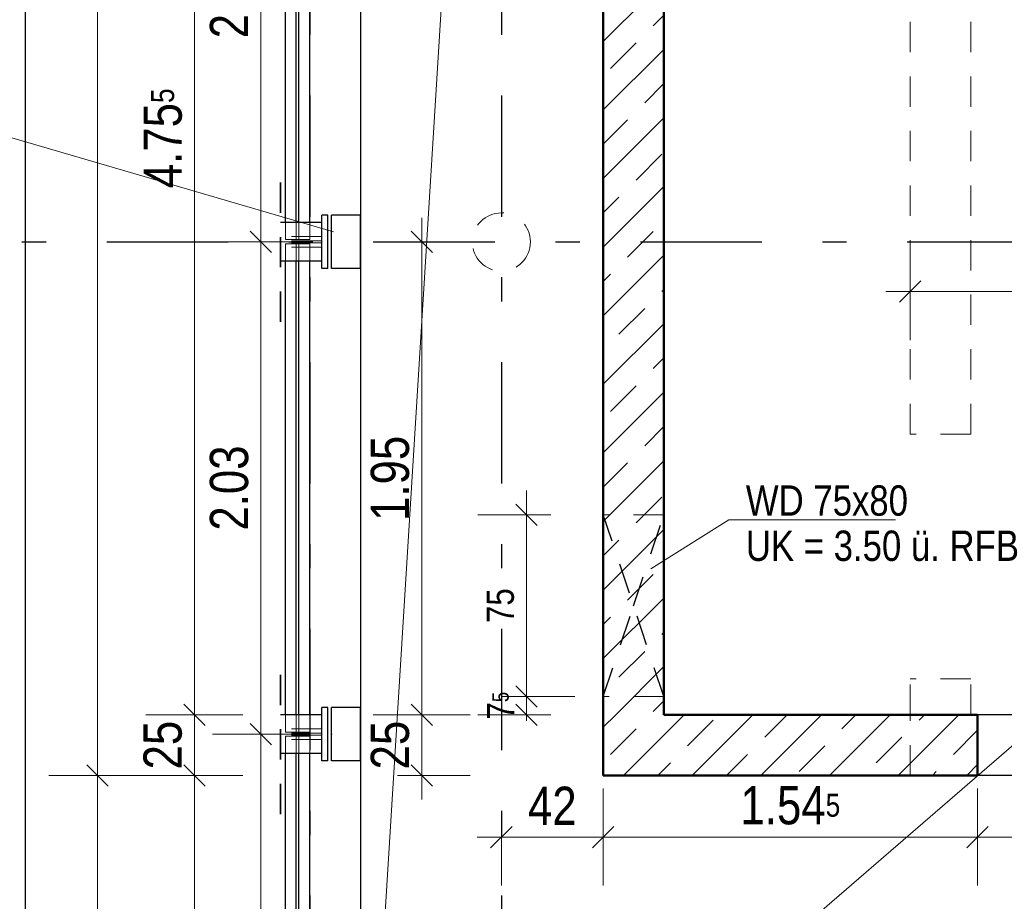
# Model space of a CAD drawing. Header units: millimetres. Extents: x 0 to 102, y -15 to 47.
# Tile 18 of 103: x 5.98 to 10.04, y 21.39 to 25.02. Entities that reach past the tile are written whole.
import ezdxf

# ---------------------------------------------------------------- set-up
doc = ezdxf.new("R2010")
doc.units = ezdxf.units.MM
doc.linetypes.add('DASHDOTX2', pattern=[2, 1, -0.5, 0, -0.5])
doc.linetypes.add('HIDDEN', pattern=[0.375, 0.25, -0.125])
doc.layers.add('Achsen', color=7, linetype='Continuous', lineweight=20)
doc.layers.add('Schraffuren', color=7, linetype='Continuous', lineweight=20)
doc.styles.add('Arial Narrow', font='ARIALN.TTF')
doc.dimstyles.new('Arch_Strakon_dimstyle', dxfattribs={"dimtxt": 15.75, "dimasz": 1, "dimexe": 1.25, "dimexo": 0.0625, "dimgap": 1, "dimtad": 0, "dimzin": 12, "dimdsep": 46, "dimtxsty": 'Arial Narrow', "dimblk": 'Arrowhead_Tick', "dimsah": 1, "dimcen": 0, "dimse1": 1, "dimse2": 1, "dimclrd": 6, "dimclrt": 2, "dimazin": 0, "dimtfac": 1, "dimtdec": 4, "dimtmove": 0, "dimatfit": 3, "dimldrblk": 'NONE', "dimfxl": 1, "dimtvp": 1, "dimtolj": 1, "dimtzin": 0, "dimlwd": 13, "dimarcsym": 2})
pattern_1 = [(45, (0, 0), (-0.1414214, 0.1414214), [0.15, -0.1]), (45, (-0.07071, 0.07071), (-0.1414214, 0.1414214), [])]

# ---------------------------------------------------------------- blocks, each defined once
blk = doc.blocks.new('Arrowhead_Tick')
at = {"color": 0, "linetype": 'Continuous', "lineweight": -2}
for p, q in [((0, 20), (0, -10)), ((-1, 0), (0, 0)), ((10, 0), (0, 0))]:
    blk.add_line(p, q, dxfattribs=at)
at = {"color": 2, "linetype": 'Continuous', "lineweight": 35}
blk.add_line((4.42, 4.42), (-4.42, -4.42), dxfattribs=at)
blk = doc.blocks.new('*D54')
at = {"layer": 'Achsen', "color": 6, "linetype": 'Continuous', "lineweight": 13}
blk.add_line((8.3953, 21.65), (9.9181, 21.65), dxfattribs=at)
at = {"layer": 'Defpoints', "color": 0}
for p in [(8.3853, 21.9045), (9.9281, 21.9045), (9.9281, 21.65)]:
    blk.add_point(p, dxfattribs=at)
at = {"layer": 'Achsen', "color": 6, "lineweight": 13, "xscale": 0.01, "yscale": 0.01, "zscale": 0.01}
blk.add_blockref('Arrowhead_Tick', (9.9281, 21.65), dxfattribs=at)
at = {"layer": 'Achsen', "color": 6, "lineweight": 13, "xscale": 0.01, "yscale": 0.01, "zscale": 0.01, "rotation": 180}
blk.add_blockref('Arrowhead_Tick', (8.3853, 21.65), dxfattribs=at)
at = {"layer": 'Achsen', "color": 2, "lineweight": 35, "insert": (9.1567, 21.7804), "char_height": 0.1575, "attachment_point": 5, "style": 'Arial Narrow'}
blk.add_mtext('\\A1;1.54{\\A1;\\H.6x;\\S5;}', dxfattribs=at)
blk = doc.blocks.new('_None')
blk = doc.blocks.new('*D99')
at = {"layer": 'Achsen', "color": 6, "linetype": 'Continuous', "lineweight": 13}
blk.add_line((9.9381, 21.65), (11.2681, 21.65), dxfattribs=at)
at = {"layer": 'Defpoints', "color": 0}
for p in [(9.9281, 21.9045), (11.2781, 21.9045), (11.2781, 21.65)]:
    blk.add_point(p, dxfattribs=at)
at = {"layer": 'Achsen', "color": 6, "lineweight": 13, "xscale": 0.01, "yscale": 0.01, "zscale": 0.01}
blk.add_blockref('Arrowhead_Tick', (11.2781, 21.65), dxfattribs=at)
at = {"layer": 'Achsen', "color": 6, "lineweight": 13, "xscale": 0.01, "yscale": 0.01, "zscale": 0.01, "rotation": 180}
blk.add_blockref('Arrowhead_Tick', (9.9281, 21.65), dxfattribs=at)
at = {"layer": 'Achsen', "color": 2, "lineweight": 35, "insert": (10.6031, 21.7804), "char_height": 0.1575, "attachment_point": 5, "style": 'Arial Narrow'}
blk.add_mtext('\\A1;1.35', dxfattribs=at)
blk = doc.blocks.new('*D105')
at = {"layer": 'Achsen', "color": 6, "linetype": 'Continuous', "lineweight": 13}
blk.add_line((6.7, 21.9145), (6.7, 22.1445), dxfattribs=at)
at = {"layer": 'Defpoints', "color": 0}
for p in [(6.7, 22.1545), (8.6353, 22.1545), (8.3853, 21.9045)]:
    blk.add_point(p, dxfattribs=at)
at = {"layer": 'Achsen', "color": 6, "lineweight": 13, "xscale": 0.01, "yscale": 0.01, "zscale": 0.01}
for p, rotation in [((6.7, 22.1545), 90.0000000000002), ((6.7, 21.9045), 270.0000000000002)]:
    blk.add_blockref('Arrowhead_Tick', p, dxfattribs=dict(at, rotation=rotation))
at = {"layer": 'Achsen', "color": 2, "lineweight": 35, "insert": (6.5696, 22.0295), "char_height": 0.1575, "attachment_point": 5, "rotation": 90, "style": 'Arial Narrow'}
blk.add_mtext('\\A1;25', dxfattribs=at)
blk = doc.blocks.new('*D106')
at = {"layer": 'Achsen', "color": 6, "linetype": 'Continuous', "lineweight": 13}
blk.add_line((6.7, 22.1645), (6.7, 26.8993), dxfattribs=at)
at = {"layer": 'Defpoints', "color": 0}
for p in [(6.7, 26.9093), (8.6353, 26.9093), (8.6353, 22.1545)]:
    blk.add_point(p, dxfattribs=at)
at = {"layer": 'Achsen', "color": 6, "lineweight": 13, "xscale": 0.01, "yscale": 0.01, "zscale": 0.01}
for p, rotation in [((6.7, 26.9093), 89.99999999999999), ((6.7, 22.1545), 270)]:
    blk.add_blockref('Arrowhead_Tick', p, dxfattribs=dict(at, rotation=rotation))
at = {"layer": 'Achsen', "color": 2, "lineweight": 35, "insert": (6.5699, 24.5319), "char_height": 0.1575, "attachment_point": 5, "rotation": 90, "style": 'Arial Narrow'}
blk.add_mtext('\\A1;4.75{\\A1;\\H.6x;\\S5;}', dxfattribs=at)
blk = doc.blocks.new('*D110')
at = {"layer": 'Achsen', "color": 6, "linetype": 'Continuous', "lineweight": 13}
blk.add_line((6.3, 21.9145), (6.3, 35.8545), dxfattribs=at)
at = {"layer": 'Defpoints', "color": 0}
for p in [(6.3, 35.8645), (8.3853, 35.8645), (8.3853, 21.9045)]:
    blk.add_point(p, dxfattribs=at)
at = {"layer": 'Achsen', "color": 6, "lineweight": 13, "xscale": 0.01, "yscale": 0.01, "zscale": 0.01}
for p, rotation in [((6.3, 35.8645), 90), ((6.3, 21.9045), 270)]:
    blk.add_blockref('Arrowhead_Tick', p, dxfattribs=dict(at, rotation=rotation))
at = {"layer": 'Achsen', "color": 2, "lineweight": 35, "insert": (6.1696, 28.8845), "char_height": 0.1575, "attachment_point": 5, "rotation": 90, "style": 'Arial Narrow'}
blk.add_mtext('\\A1;13.96', dxfattribs=at)
blk = doc.blocks.new('*D119')
at = {"layer": 'Achsen', "color": 6, "linetype": 'Continuous', "lineweight": 13}
blk.add_line((6.3, 19.7145), (6.3, 21.8945), dxfattribs=at)
at = {"layer": 'Defpoints', "color": 0}
for p in [(6.3, 21.9045), (8.3853, 21.9045), (7.3853, 19.7045)]:
    blk.add_point(p, dxfattribs=at)
at = {"layer": 'Achsen', "color": 6, "lineweight": 13, "xscale": 0.01, "yscale": 0.01, "zscale": 0.01}
for p, rotation in [((6.3, 21.9045), 90), ((6.3, 19.7045), 270)]:
    blk.add_blockref('Arrowhead_Tick', p, dxfattribs=dict(at, rotation=rotation))
at = {"layer": 'Achsen', "color": 2, "lineweight": 35, "insert": (6.1696, 20.8045), "char_height": 0.1575, "attachment_point": 5, "rotation": 90, "style": 'Arial Narrow'}
blk.add_mtext('\\A1;2.20', dxfattribs=at)
blk = doc.blocks.new('*D120')
at = {"layer": 'Achsen', "color": 6, "linetype": 'Continuous', "lineweight": 13}
blk.add_line((5.9, 19.7145), (5.9, 35.8545), dxfattribs=at)
at = {"layer": 'Defpoints', "color": 0}
for p in [(5.9, 35.8645), (8.3853, 35.8645), (7.3853, 19.7045)]:
    blk.add_point(p, dxfattribs=at)
at = {"layer": 'Achsen', "color": 6, "lineweight": 13, "xscale": 0.01, "yscale": 0.01, "zscale": 0.01}
for p, rotation in [((5.9, 35.8645), 90), ((5.9, 19.7045), 270)]:
    blk.add_blockref('Arrowhead_Tick', p, dxfattribs=dict(at, rotation=rotation))
at = {"layer": 'Achsen', "color": 2, "lineweight": 35, "insert": (5.7696, 27.7845), "char_height": 0.1575, "attachment_point": 5, "rotation": 90, "style": 'Arial Narrow'}
blk.add_mtext('\\A1;16.16', dxfattribs=at)
blk = doc.blocks.new('*D127')
at = {"layer": 'Achsen', "color": 6, "linetype": 'Continuous', "lineweight": 13}
blk.add_line((8.3953, 21.25), (26.0707, 21.25), dxfattribs=at)
at = {"layer": 'Defpoints', "color": 0}
for p in [(8.3853, 21.9045), (26.0807, 21.9045), (26.0807, 21.25)]:
    blk.add_point(p, dxfattribs=at)
at = {"layer": 'Achsen', "color": 6, "lineweight": 13, "xscale": 0.01, "yscale": 0.01, "zscale": 0.01}
blk.add_blockref('Arrowhead_Tick', (26.0807, 21.25), dxfattribs=at)
at = {"layer": 'Achsen', "color": 6, "lineweight": 13, "xscale": 0.01, "yscale": 0.01, "zscale": 0.01, "rotation": 180}
blk.add_blockref('Arrowhead_Tick', (8.3853, 21.25), dxfattribs=at)
at = {"layer": 'Achsen', "color": 2, "lineweight": 35, "insert": (17.233, 21.3804), "char_height": 0.1575, "attachment_point": 5, "style": 'Arial Narrow'}
blk.add_mtext('\\A1;17.69{\\A1;\\H.6x;\\S5;}', dxfattribs=at)
blk = doc.blocks.new('*D139')
at = {"layer": 'Achsen', "color": 6, "linetype": 'Continuous', "lineweight": 13}
blk.add_line((8.3953, 20.85), (8.6253, 20.85), dxfattribs=at)
at = {"layer": 'Defpoints', "color": 0}
for p in [(8.6353, 22.1545), (8.3853, 21.9045), (8.6353, 20.85)]:
    blk.add_point(p, dxfattribs=at)
at = {"layer": 'Achsen', "color": 6, "lineweight": 13, "xscale": 0.01, "yscale": 0.01, "zscale": 0.01}
blk.add_blockref('Arrowhead_Tick', (8.6353, 20.85), dxfattribs=at)
at = {"layer": 'Achsen', "color": 6, "lineweight": 13, "xscale": 0.01, "yscale": 0.01, "zscale": 0.01, "rotation": 180}
blk.add_blockref('Arrowhead_Tick', (8.3853, 20.85), dxfattribs=at)
at = {"layer": 'Achsen', "color": 2, "lineweight": 35, "insert": (8.5103, 20.9804), "char_height": 0.1575, "attachment_point": 5, "style": 'Arial Narrow'}
blk.add_mtext('\\A1;25', dxfattribs=at)
blk = doc.blocks.new('*D140')
at = {"layer": 'Achsen', "color": 6, "linetype": 'Continuous', "lineweight": 13}
blk.add_line((8.6453, 20.85), (12.7957, 20.85), dxfattribs=at)
at = {"layer": 'Defpoints', "color": 0}
for p in [(12.8057, 22.3017), (8.6353, 22.1545), (12.8057, 20.85)]:
    blk.add_point(p, dxfattribs=at)
at = {"layer": 'Achsen', "color": 6, "lineweight": 13, "xscale": 0.01, "yscale": 0.01, "zscale": 0.01}
blk.add_blockref('Arrowhead_Tick', (12.8057, 20.85), dxfattribs=at)
at = {"layer": 'Achsen', "color": 6, "lineweight": 13, "xscale": 0.01, "yscale": 0.01, "zscale": 0.01, "rotation": 180}
blk.add_blockref('Arrowhead_Tick', (8.6353, 20.85), dxfattribs=at)
at = {"layer": 'Achsen', "color": 2, "lineweight": 35, "insert": (10.7205, 20.9791), "char_height": 0.1575, "attachment_point": 5, "style": 'Arial Narrow'}
blk.add_mtext('\\A1;4.17', dxfattribs=at)
blk = doc.blocks.new('*D241')
at = {"layer": 'Achsen', "color": 6, "linetype": 'Continuous', "lineweight": 13}
blk.add_line((10.5568, 22.1645), (10.5568, 25.4293), dxfattribs=at)
at = {"layer": 'Defpoints', "color": 0}
for p in [(10.5568, 25.4393), (11.4357, 25.4393), (8.6353, 22.1545)]:
    blk.add_point(p, dxfattribs=at)
at = {"layer": 'Achsen', "color": 6, "lineweight": 13, "xscale": 0.01, "yscale": 0.01, "zscale": 0.01}
for p, rotation in [((10.5568, 25.4393), 89.99999999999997), ((10.5568, 22.1545), 269.9999999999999)]:
    blk.add_blockref('Arrowhead_Tick', p, dxfattribs=dict(at, rotation=rotation))
at = {"layer": 'Achsen', "color": 2, "lineweight": 35, "insert": (10.4264, 23.7969), "char_height": 0.1575, "attachment_point": 5, "rotation": 90, "style": 'Arial Narrow'}
blk.add_mtext('\\A1;3.28{\\A1;\\H.6x;\\S5;}', dxfattribs=at)
blk = doc.blocks.new('*D351')
at = {"layer": 'Achsen', "color": 6, "linetype": 'Continuous', "lineweight": 13}
blk.add_line((7.9753, 20.85), (8.3753, 20.85), dxfattribs=at)
at = {"layer": 'Defpoints', "color": 0}
for p in [(8.3853, 21.9045), (8.3853, 20.85), (7.9653, 20.0444)]:
    blk.add_point(p, dxfattribs=at)
at = {"layer": 'Achsen', "color": 6, "lineweight": 13, "xscale": 0.01, "yscale": 0.01, "zscale": 0.01}
blk.add_blockref('Arrowhead_Tick', (8.3853, 20.85), dxfattribs=at)
at = {"layer": 'Achsen', "color": 6, "lineweight": 13, "xscale": 0.01, "yscale": 0.01, "zscale": 0.01, "rotation": 180}
blk.add_blockref('Arrowhead_Tick', (7.9653, 20.85), dxfattribs=at)
at = {"layer": 'Achsen', "color": 2, "lineweight": 35, "insert": (8.1753, 20.9791), "char_height": 0.1575, "attachment_point": 5, "style": 'Arial Narrow'}
blk.add_mtext('\\A1;42', dxfattribs=at)
blk = doc.blocks.new('*D399')
at = {"layer": 'Achsen', "color": 6, "linetype": 'Continuous', "lineweight": 13}
blk.add_line((4.05, 19.7145), (4.05, 36.8545), dxfattribs=at)
at = {"layer": 'Defpoints', "color": 0}
for p in [(4.05, 36.8645), (7.3853, 36.8645), (7.3853, 19.7045)]:
    blk.add_point(p, dxfattribs=at)
at = {"layer": 'Achsen', "color": 6, "lineweight": 13, "xscale": 0.01, "yscale": 0.01, "zscale": 0.01}
for p, rotation in [((4.05, 36.8645), 90), ((4.05, 19.7045), 270)]:
    blk.add_blockref('Arrowhead_Tick', p, dxfattribs=dict(at, rotation=rotation))
blk = doc.blocks.new('*D511')
at = {"color": 6, "linetype": 'Continuous', "lineweight": 13}
blk.add_line((6.9739, 20.0545), (6.9739, 22.0645), dxfattribs=at)
at = {"layer": 'Defpoints', "color": 0}
for p in [(6.9739, 22.0745), (7.2651, 22.0745), (5.2387, 20.0445)]:
    blk.add_point(p, dxfattribs=at)
at = {"color": 6, "lineweight": 13, "xscale": 0.01, "yscale": 0.01, "zscale": 0.01}
for p, rotation in [((6.9739, 22.0745), 90), ((6.9739, 20.0445), 270)]:
    blk.add_blockref('Arrowhead_Tick', p, dxfattribs=dict(at, rotation=rotation))
at = {"color": 2, "lineweight": 35, "insert": (6.8435, 21.0595), "char_height": 0.1575, "attachment_point": 5, "rotation": 90, "style": 'Arial Narrow'}
blk.add_mtext('\\A1;2.03', dxfattribs=at)
blk = doc.blocks.new('*D512')
at = {"color": 6, "linetype": 'Continuous', "lineweight": 13}
blk.add_line((6.9739, 22.0845), (6.9739, 24.0945), dxfattribs=at)
at = {"layer": 'Defpoints', "color": 0}
for p in [(5.2387, 24.1045), (6.9739, 24.1045), (7.2651, 22.0745)]:
    blk.add_point(p, dxfattribs=at)
at = {"color": 6, "lineweight": 13, "xscale": 0.01, "yscale": 0.01, "zscale": 0.01}
for p, rotation in [((6.9739, 24.1045), 90), ((6.9739, 22.0745), 270)]:
    blk.add_blockref('Arrowhead_Tick', p, dxfattribs=dict(at, rotation=rotation))
at = {"color": 2, "lineweight": 35, "insert": (6.8435, 23.0895), "char_height": 0.1575, "attachment_point": 5, "rotation": 90, "style": 'Arial Narrow'}
blk.add_mtext('\\A1;2.03', dxfattribs=at)
blk = doc.blocks.new('*D513')
at = {"color": 6, "linetype": 'Continuous', "lineweight": 13}
blk.add_line((6.9739, 24.1145), (6.9739, 26.1253), dxfattribs=at)
at = {"layer": 'Defpoints', "color": 0}
for p in [(6.9739, 26.1353), (7.2651, 26.1353), (5.2387, 24.1045)]:
    blk.add_point(p, dxfattribs=at)
at = {"color": 6, "lineweight": 13, "xscale": 0.01, "yscale": 0.01, "zscale": 0.01}
for p, rotation in [((6.9739, 26.1353), 90), ((6.9739, 24.1045), 270)]:
    blk.add_blockref('Arrowhead_Tick', p, dxfattribs=dict(at, rotation=rotation))
at = {"color": 2, "lineweight": 35, "insert": (6.8435, 25.1199), "char_height": 0.1575, "attachment_point": 5, "rotation": 90, "style": 'Arial Narrow'}
blk.add_mtext('\\A1;2.03', dxfattribs=at)
blk = doc.blocks.new('*D527')
at = {"color": 6, "linetype": 'Continuous', "lineweight": 13}
blk.add_line((7.9753, 21.65), (8.3753, 21.65), dxfattribs=at)
at = {"layer": 'Defpoints', "color": 0}
for p in [(7.9653, 24.1045), (8.3853, 21.9045), (8.3853, 21.65)]:
    blk.add_point(p, dxfattribs=at)
at = {"color": 6, "lineweight": 13, "xscale": 0.01, "yscale": 0.01, "zscale": 0.01}
blk.add_blockref('Arrowhead_Tick', (8.3853, 21.65), dxfattribs=at)
at = {"color": 6, "lineweight": 13, "xscale": 0.01, "yscale": 0.01, "zscale": 0.01, "rotation": 180}
blk.add_blockref('Arrowhead_Tick', (7.9653, 21.65), dxfattribs=at)
at = {"color": 2, "lineweight": 35, "insert": (8.1753, 21.7791), "char_height": 0.1575, "attachment_point": 5, "style": 'Arial Narrow'}
blk.add_mtext('\\A1;42', dxfattribs=at)
blk = doc.blocks.new('*D529')
at = {"layer": 'Achsen', "color": 6, "linetype": 'Continuous', "lineweight": 13}
blk.add_line((6.7, 20.0545), (6.7, 21.8945), dxfattribs=at)
at = {"layer": 'Defpoints', "color": 0}
for p in [(6.7, 21.9045), (8.3853, 21.9045), (5.2387, 20.0445)]:
    blk.add_point(p, dxfattribs=at)
at = {"layer": 'Achsen', "color": 6, "lineweight": 13, "xscale": 0.01, "yscale": 0.01, "zscale": 0.01}
for p, rotation in [((6.7, 21.9045), 90), ((6.7, 20.0445), 270)]:
    blk.add_blockref('Arrowhead_Tick', p, dxfattribs=dict(at, rotation=rotation))
at = {"layer": 'Achsen', "color": 2, "lineweight": 35, "insert": (6.5696, 20.9745), "char_height": 0.1575, "attachment_point": 5, "rotation": 90, "style": 'Arial Narrow'}
blk.add_mtext('\\A1;1.86', dxfattribs=at)
blk = doc.blocks.new('*D530')
at = {"layer": 'Achsen', "color": 6, "linetype": 'Continuous', "lineweight": 13}
blk.add_line((7.6373, 21.9145), (7.6373, 22.1445), dxfattribs=at)
at = {"layer": 'Defpoints', "color": 0}
for p in [(7.6373, 22.1545), (8.6353, 22.1545), (8.3853, 21.9045)]:
    blk.add_point(p, dxfattribs=at)
at = {"layer": 'Achsen', "color": 6, "lineweight": 13, "xscale": 0.01, "yscale": 0.01, "zscale": 0.01}
for p, rotation in [((7.6373, 22.1545), 90), ((7.6373, 21.9045), 270)]:
    blk.add_blockref('Arrowhead_Tick', p, dxfattribs=dict(at, rotation=rotation))
at = {"layer": 'Achsen', "color": 2, "lineweight": 35, "insert": (7.5068, 22.0295), "char_height": 0.1575, "attachment_point": 5, "rotation": 90, "style": 'Arial Narrow'}
blk.add_mtext('\\A1;25', dxfattribs=at)
blk = doc.blocks.new('*D531')
at = {"layer": 'Achsen', "color": 6, "linetype": 'Continuous', "lineweight": 13}
blk.add_line((7.6373, 22.1645), (7.6373, 24.0945), dxfattribs=at)
at = {"layer": 'Defpoints', "color": 0}
for p in [(7.6373, 24.1045), (7.9653, 24.1045), (8.6353, 22.1545)]:
    blk.add_point(p, dxfattribs=at)
at = {"layer": 'Achsen', "color": 6, "lineweight": 13, "xscale": 0.01, "yscale": 0.01, "zscale": 0.01}
for p, rotation in [((7.6373, 24.1045), 90), ((7.6373, 22.1545), 270)]:
    blk.add_blockref('Arrowhead_Tick', p, dxfattribs=dict(at, rotation=rotation))
at = {"layer": 'Achsen', "color": 2, "lineweight": 35, "insert": (7.5068, 23.1295), "char_height": 0.1575, "attachment_point": 5, "rotation": 90, "style": 'Arial Narrow'}
blk.add_mtext('\\A1;1.95', dxfattribs=at)
blk = doc.blocks.new('*D556')
at = {"color": 6, "linetype": 'Continuous', "lineweight": 13}
blk.add_line((9.6603, 23.9), (12.7957, 23.9), dxfattribs=at)
at = {"layer": 'Defpoints', "color": 0}
for p in [(12.8057, 23.9), (9.6503, 23.3121), (12.8057, 22.3017)]:
    blk.add_point(p, dxfattribs=at)
at = {"color": 6, "lineweight": 13, "xscale": 0.01, "yscale": 0.01, "zscale": 0.01}
blk.add_blockref('Arrowhead_Tick', (12.8057, 23.9), dxfattribs=at)
at = {"color": 6, "lineweight": 13, "xscale": 0.01, "yscale": 0.01, "zscale": 0.01, "rotation": 180}
blk.add_blockref('Arrowhead_Tick', (9.6503, 23.9), dxfattribs=at)
at = {"color": 2, "lineweight": 35, "insert": (11.228, 24.0304), "char_height": 0.1575, "attachment_point": 5, "style": 'Arial Narrow'}
blk.add_mtext('\\A1;3.15{\\A1;\\H.6x;\\S5;}', dxfattribs=at)
blk = doc.blocks.new('*D730')
at = {"color": 6, "linetype": 'Continuous', "lineweight": 13}
for p, q in [((8.0686, 22.2395), (8.0686, 22.2495)), ((8.0686, 22.1545), (8.0686, 22.2295)), ((8.0686, 22.1445), (8.0686, 22.1345))]:
    blk.add_line(p, q, dxfattribs=at)
at = {"layer": 'Defpoints', "color": 0}
for p in [(8.0686, 22.2295), (8.6353, 22.2295), (8.6353, 22.1545)]:
    blk.add_point(p, dxfattribs=at)
at = {"color": 6, "lineweight": 13, "xscale": 0.01, "yscale": 0.01, "zscale": 0.01}
for p, rotation in [((8.0686, 22.1545), 90), ((8.0686, 22.2295), 270)]:
    blk.add_blockref('Arrowhead_Tick', p, dxfattribs=dict(at, rotation=rotation))
at = {"color": 3, "lineweight": 35, "insert": (7.9623, 22.192), "char_height": 0.1125, "attachment_point": 5, "rotation": 90, "style": 'Arial Narrow'}
blk.add_mtext('\\A1;7{\\A1;\\H.6x;\\S5;}', dxfattribs=at)
blk = doc.blocks.new('*D731')
at = {"color": 6, "linetype": 'Continuous', "lineweight": 13}
blk.add_line((8.0686, 22.2395), (8.0686, 22.9695), dxfattribs=at)
at = {"layer": 'Defpoints', "color": 0}
for p in [(8.0686, 22.9795), (8.3853, 22.9795), (8.6353, 22.2295)]:
    blk.add_point(p, dxfattribs=at)
at = {"color": 6, "lineweight": 13, "xscale": 0.01, "yscale": 0.01, "zscale": 0.01}
for p, rotation in [((8.0686, 22.9795), 90), ((8.0686, 22.2295), 270)]:
    blk.add_blockref('Arrowhead_Tick', p, dxfattribs=dict(at, rotation=rotation))
at = {"color": 3, "lineweight": 35, "insert": (7.9614, 22.6045), "char_height": 0.1125, "attachment_point": 5, "rotation": 90, "style": 'Arial Narrow'}
blk.add_mtext('\\A1;75', dxfattribs=at)

msp = doc.modelspace()

# ---------------------------------------------------------------- hatches: boundary and pattern name
at = {"layer": 'Schraffuren', "lineweight": 13}
h = msp.add_hatch(dxfattribs=at)
h.set_pattern_fill('bB', color=6, scale=0.01, angle=45, style=0, pattern_type=2)
h.set_pattern_definition(pattern_1)
h.paths.add_polyline_path([(8.6352999, 31.9397175), (8.6352996, 22.1544741), (8.3852999, 22.1544708), (8.3852999, 35.8644642), (8.6352999, 35.6144708), (8.6352999, 32.0897175), (8.5352999, 32.0897175), (8.5352999, 31.9397175)])
h = msp.add_hatch(dxfattribs=at)
h.set_pattern_fill('bB', color=6, scale=0.01, angle=45, style=0, pattern_type=2)
h.set_pattern_definition(pattern_1)
h.paths.add_polyline_path([(9.9281402, 21.9044741), (8.3852865, 21.9044741), (8.3852865, 22.1544741), (9.9281402, 22.1544741)])

# ---------------------------------------------------------------- linework, layer by layer
at = {"color": 4, "linetype": 'Continuous', "lineweight": 50}
for p, q in [((8.3852865, 22.1544741), (8.3852865, 35.8644708)), ((8.6352996, 22.1544741), (8.6352996, 26.9093102)), ((8.3852865, 21.9044741), (8.3852865, 22.1544741)), ((9.9281402, 22.1544708), (8.6352999, 22.1544708)), ((9.9281402, 21.9044741), (9.9281402, 22.1544741)), ((9.9281402, 21.9044708), (8.3852865, 21.9044708))]:
    msp.add_line(p, q, dxfattribs=at)
at = {"color": 6, "linetype": 'HIDDEN', "lineweight": 13, "ltscale": 0.5}
for p, q in [((9.6502992, 23.3121009), (9.6502992, 28.9818115)), ((9.9002992, 23.3121009), (9.9002992, 28.9818115)), ((7.0751485, 24.1142443), (7.0751485, 24.1848342)), ((7.1196485, 24.1142443), (7.1196485, 24.1848342)), ((7.1306485, 24.1142443), (7.1306485, 24.1848342)), ((7.1751485, 24.1142443), (7.1751485, 24.1848342)), ((7.2251485, 24.1265842), (7.0540835, 24.1265842)), ((7.1196485, 24.1142443), (7.0751485, 24.1142443)), ((7.1306485, 24.1142443), (7.1196485, 24.1142443)), ((7.1751485, 24.1142443), (7.1306485, 24.1142443)), ((7.2251485, 24.1085842), (7.0540835, 24.1085842)), ((7.2251485, 24.1010842), (7.0540835, 24.1010842)), ((7.2251485, 24.0830842), (7.0540835, 24.0830842)), ((7.1196485, 24.0962842), (7.0751485, 24.0962842)), ((7.0751485, 24.0248342), (7.0751485, 24.0962842)), ((7.1306485, 24.0962842), (7.1196485, 24.0962842)), ((7.1196485, 24.0248342), (7.1196485, 24.0962842)), ((7.1751485, 24.0962842), (7.1306485, 24.0962842)), ((7.1306485, 24.0248342), (7.1306485, 24.0962842)), ((7.1751485, 24.0248342), (7.1751485, 24.0962842)), ((9.9002992, 23.3121009), (9.6502992, 23.3121009)), ((8.6352996, 22.9794741), (8.3852999, 22.9794741)), ((9.9002992, 22.3021009), (9.6502992, 22.3021009)), ((9.6502992, 22.1544708), (9.6502992, 22.3021009)), ((9.9002992, 22.1544708), (9.9002992, 22.3021009)), ((8.6352996, 22.2294741), (8.3852999, 22.2294741)), ((7.0751485, 22.0833842), (7.0751485, 22.1544708)), ((7.1196485, 22.0833842), (7.1196485, 22.1544708)), ((7.1306485, 22.0833842), (7.1306485, 22.1544708)), ((7.1751485, 22.0833842), (7.1751485, 22.1544708)), ((9.6502992, 21.9044708), (9.6502992, 22.1544708)), ((7.2251485, 22.0962208), (7.0540835, 22.0962208)), ((7.1196485, 22.0833842), (7.0751485, 22.0833842)), ((7.1306485, 22.0833842), (7.1196485, 22.0833842)), ((7.1751485, 22.0833842), (7.1306485, 22.0833842)), ((7.2251485, 22.0782208), (7.0540835, 22.0782208)), ((7.2251485, 22.0707208), (7.0540835, 22.0707208)), ((7.2251485, 22.0527208), (7.0540835, 22.0527208)), ((7.1196485, 22.0662842), (7.0751485, 22.0662842)), ((7.0751485, 21.9944708), (7.0751485, 22.0662842)), ((7.1306485, 22.0662842), (7.1196485, 22.0662842)), ((7.1196485, 21.9944708), (7.1196485, 22.0662842)), ((7.1751485, 22.0662842), (7.1306485, 22.0662842)), ((7.1306485, 21.9944708), (7.1306485, 22.0662842)), ((7.1751485, 21.9944708), (7.1751485, 22.0662842))]:
    msp.add_line(p, q, dxfattribs=at)
at = {"color": 5, "linetype": 'Continuous', "lineweight": 18}
for p, q in [((2.6141652, 25.5071451), (7.2727691, 24.1465095)), ((8.9023852, 22.9582465), (8.5815295, 22.7569896)), ((9.5898837, 22.9582465), (8.9023852, 22.9582465))]:
    msp.add_line(p, q, dxfattribs=at)
at = {"color": 2, "linetype": 'HIDDEN', "lineweight": 35, "ltscale": 0.5}
for p, q in [((7.0540835, 23.7748342), (7.0540835, 24.4348342)), ((7.0540835, 21.7444708), (7.0540835, 22.4044708))]:
    msp.add_line(p, q, dxfattribs=at)
at = {"color": 6, "linetype": 'HIDDEN', "lineweight": 13, "ltscale": 0.5}
msp.add_circle((7.9652992, 24.1044543), 0.12, dxfattribs=at)
at = {"color": 9, "linetype": 'Continuous', "lineweight": 0}
for centre in [(8.3852999, 22.1544708), (7.2651485, 22.0744708)]:
    msp.add_circle(centre, 0.00111, dxfattribs=at)
at = {"layer": 'Achsen', "color": 3, "linetype": 'DASHDOTX2', "lineweight": 25, "ltscale": 0.5}
for p, q in [((7.1756957, 39.0086435), (7.1756957, 11.9806051)), ((7.9656957, 39.0086435), (7.9656957, 11.9806051)), ((5.2386957, 24.104471), (50.913591, 24.104471))]:
    msp.add_line(p, q, dxfattribs=at)
at = {"layer": 'Achsen', "color": 3, "linetype": 'Continuous', "lineweight": 25}
for p, q in [((7.3852985, 22.1544708), (7.3852985, 36.2444743)), ((7.0751485, 24.1848342), (7.0751485, 26.0556943)), ((7.1196485, 24.1848342), (7.1196485, 26.0556943)), ((7.1306485, 24.1848342), (7.1306485, 26.0556943)), ((7.1751485, 24.1848342), (7.1751485, 26.0556943)), ((7.2501485, 24.2144708), (7.2251485, 24.2144708)), ((7.2251485, 24.1848342), (7.2251485, 24.2144708)), ((7.2501485, 23.9944708), (7.2501485, 24.2144708)), ((7.3851485, 24.2144708), (7.2651485, 24.2144708)), ((7.2651485, 23.9944708), (7.2651485, 24.2144708)), ((7.3851485, 23.9944708), (7.3851485, 24.2144708)), ((7.2251485, 24.1848342), (7.0540835, 24.1848342)), ((7.2251485, 24.0248342), (7.2251485, 24.1848342)), ((7.2251485, 24.0248342), (7.0540835, 24.0248342)), ((7.0751485, 22.1544708), (7.0751485, 24.0248342)), ((7.1196485, 22.1544708), (7.1196485, 24.0248342)), ((7.1306485, 22.1544708), (7.1306485, 24.0248342)), ((7.1751485, 22.1544708), (7.1751485, 24.0248342)), ((7.2251485, 23.9944708), (7.2251485, 24.0248342)), ((7.2501485, 23.9944708), (7.2251485, 23.9944708)), ((7.3851485, 23.9944708), (7.2651485, 23.9944708)), ((7.2501485, 22.1844708), (7.2251485, 22.1844708)), ((7.2251485, 22.1544708), (7.2251485, 22.1844708)), ((7.2501485, 21.9644708), (7.2501485, 22.1844708)), ((7.3851485, 22.1844708), (7.2651485, 22.1844708)), ((7.2651485, 21.9644708), (7.2651485, 22.1844708)), ((7.3851485, 21.9644708), (7.3851485, 22.1844708)), ((7.2251485, 22.1544708), (7.0540835, 22.1544708)), ((7.2251485, 21.9944708), (7.2251485, 22.1544708)), ((7.3852985, 19.7044708), (7.3852985, 22.1544708)), ((11.2781402, 22.1544708), (9.9281402, 22.1544708)), ((7.2251485, 21.9944708), (7.0540835, 21.9944708)), ((7.0751485, 20.1248342), (7.0751485, 21.9944708)), ((7.1196485, 20.1248342), (7.1196485, 21.9944708)), ((7.1306485, 20.1248342), (7.1306485, 21.9944708)), ((7.1751485, 20.1248342), (7.1751485, 21.9944708)), ((7.2251485, 21.9644708), (7.2251485, 21.9944708)), ((7.2501485, 21.9644708), (7.2251485, 21.9644708)), ((7.3851485, 21.9644708), (7.2651485, 21.9644708)), ((11.2781402, 21.9044708), (9.9281402, 21.9044708))]:
    msp.add_line(p, q, dxfattribs=at)
at = {"layer": 'Achsen', "color": 5, "linetype": 'Continuous', "lineweight": 18}
for q in [(26.0802999, 35.8644708), (8.3852999, 35.8644642)]:
    msp.add_line((7.3852992, 19.7044708), q, dxfattribs=at)
at = {"layer": 'Achsen', "color": 20, "linetype": 'Continuous', "lineweight": 25}
msp.add_line((6.0034791, 18.5435931), (6.0034791, 32.224471), dxfattribs=at)
at = {"layer": 'Achsen', "color": 3, "linetype": 'HIDDEN', "lineweight": 25, "ltscale": 0.5}
for p, q in [((8.6352996, 22.2294751), (8.3852865, 22.9794741)), ((8.5102932, 22.6044741), (8.6352996, 22.9794732)), ((8.3852865, 22.2294741), (8.5102932, 22.6044741))]:
    msp.add_line(p, q, dxfattribs=at)

# ---------------------------------------------------------------- texts
at = {"color": 3, "lineweight": 25, "style": 'Arial Narrow'}
for s, p in [('WD 75x80', (8.9731886, 22.9755421)), ('UK = 3.50 ü. RFB', (8.9731886, 22.7890532))]:
    msp.add_text(s, height=0.125, dxfattribs=at).set_placement(p)

# ---------------------------------------------------------------- dimensions: what is measured, and where the dimension line sits
at = {"lineweight": 35}
for base, p1, p2, text, override, picture, middle in [((6.9738705, 26.135334), (5.2386957, 24.104471), (7.2651485, 26.135334), '2.03', {"dimscale": 0.01, "dimtxt": 15.75, "dimasz": 1, "dimgap": 5, "dimtad": 1, "dimjust": 0, "dimtih": 0, "dimtoh": 0, "dimdec": 2, "dimdsep": 46, "dimtxsty": 'Arial Narrow', "dimclrd": 6, "dimclrt": 2, "dimtix": 1, "dimtofl": 255, "dimtmove": 0, "dimatfit": 2, "dimfxl": 0, "dimfxlon": 0, "dimtvp": 31.746032, "dimlwd": 13}, '*D513', (6.9738705, 25.1199025)), ((6.9738705, 24.104471), (7.2651485, 22.0744708), (5.2386957, 24.104471), '2.03', {"dimscale": 0.01, "dimtxt": 15.75, "dimasz": 1, "dimgap": 5, "dimtad": 1, "dimjust": 0, "dimtih": 0, "dimtoh": 0, "dimdec": 2, "dimdsep": 46, "dimtxsty": 'Arial Narrow', "dimclrd": 6, "dimclrt": 2, "dimtix": 1, "dimtofl": 255, "dimtmove": 0, "dimatfit": 2, "dimfxl": 0, "dimfxlon": 0, "dimtvp": 31.746032, "dimlwd": 13}, '*D512', (6.9738705, 23.0894709)), ((8.0685909, 22.9794741), (8.6352996, 22.2294751), (8.3852865, 22.9794741), '75', {"dimscale": 0.01, "dimtxt": 11.25, "dimasz": 1, "dimgap": 5, "dimtad": 1, "dimjust": 0, "dimtih": 0, "dimtoh": 0, "dimdec": 5, "dimdsep": 46, "dimtxsty": 'Arial Narrow', "dimclrd": 6, "dimclrt": 3, "dimtix": 1, "dimtofl": 255, "dimtmove": 0, "dimatfit": 2, "dimfxl": 0, "dimfxlon": 0, "dimtvp": 44.444444, "dimlwd": 13}, '*D731', (8.0685909, 22.6044746)), ((8.0685909, 22.2294751), (8.6352999, 22.1544708), (8.6352996, 22.2294751), '7{\\A1;\\H.6x;\\S5;}', {"dimscale": 0.01, "dimtxt": 11.25, "dimasz": 1, "dimgap": 5, "dimtad": 1, "dimjust": 0, "dimtih": 0, "dimtoh": 0, "dimdec": 5, "dimdsep": 46, "dimtxsty": 'Arial Narrow', "dimclrd": 6, "dimclrt": 3, "dimtix": 1, "dimtofl": 255, "dimtmove": 0, "dimatfit": 2, "dimfxl": 0, "dimfxlon": 0, "dimtvp": 44.444444, "dimlwd": 13}, '*D730', (8.0685909, 22.1919729)), ((6.9738705, 22.0744708), (5.2386957, 20.044471), (7.2651485, 22.0744708), '2.03', {"dimscale": 0.01, "dimtxt": 15.75, "dimasz": 1, "dimgap": 5, "dimtad": 1, "dimjust": 0, "dimtih": 0, "dimtoh": 0, "dimdec": 2, "dimdsep": 46, "dimtxsty": 'Arial Narrow', "dimclrd": 6, "dimclrt": 2, "dimtix": 1, "dimtofl": 255, "dimtmove": 0, "dimatfit": 2, "dimfxl": 0, "dimfxlon": 0, "dimtvp": 31.746032, "dimlwd": 13}, '*D511', (6.9738705, 21.0594709))]:
    dim = msp.add_linear_dim(base=base, p1=p1, p2=p2, angle=90, text=text, dimstyle='Arch_Strakon_dimstyle', override=override, dxfattribs=at)
    dim.commit()
    dim.dimension.update_dxf_attribs({"geometry": picture, "text_midpoint": middle, "dimtype": 160})
for base, p1, p2, text, override, picture, middle in [((12.8056562, 23.9), (9.6502992, 23.3121009), (12.8056562, 22.3017009), '3.15{\\A1;\\H.6x;\\S5;}', {"dimscale": 0.01, "dimtxt": 15.75, "dimasz": 1, "dimgap": 5, "dimtad": 1, "dimjust": 0, "dimtih": 0, "dimtoh": 0, "dimdec": 5, "dimdsep": 46, "dimtxsty": 'Arial Narrow', "dimclrd": 6, "dimclrt": 2, "dimtix": 1, "dimtofl": 255, "dimtmove": 0, "dimatfit": 2, "dimfxl": 0, "dimfxlon": 0, "dimtvp": 31.746032, "dimlwd": 13}, '*D556', (11.2279777, 23.9)), ((8.3852865, 21.65), (7.9652992, 24.1044543), (8.3852865, 21.9044741), '42', {"dimscale": 0.01, "dimtxt": 15.75, "dimasz": 1, "dimgap": 5, "dimtad": 1, "dimjust": 0, "dimtih": 0, "dimtoh": 0, "dimdec": 2, "dimdsep": 46, "dimtxsty": 'Arial Narrow', "dimclrd": 6, "dimclrt": 2, "dimtix": 1, "dimtofl": 255, "dimtmove": 0, "dimatfit": 2, "dimfxl": 0, "dimfxlon": 0, "dimtvp": 31.746032, "dimlwd": 13}, '*D527', (8.1752928, 21.65))]:
    dim = msp.add_linear_dim(base=base, p1=p1, p2=p2, text=text, dimstyle='Arch_Strakon_dimstyle', override=override, dxfattribs=at)
    dim.commit()
    dim.dimension.update_dxf_attribs({"geometry": picture, "text_midpoint": middle, "dimtype": 160})
at = {"layer": 'Achsen', "lineweight": 35}
for base, p1, p2, text, override, picture, middle in [((4.05, 36.864471), (7.3852985, 19.7044708), (7.3852985, 36.864471), ' ', {"dimscale": 0.01, "dimtxt": 15, "dimasz": 1, "dimgap": 5, "dimtad": 1, "dimjust": 0, "dimtih": 0, "dimtoh": 0, "dimdec": 5, "dimdsep": 46, "dimtxsty": 'Arial Narrow', "dimclrd": 6, "dimclrt": 2, "dimtix": 1, "dimtofl": 255, "dimtmove": 0, "dimatfit": 2, "dimfxl": 0, "dimfxlon": 0, "dimtvp": 33.333333, "dimlwd": 13}, '*D399', (4.05, 28.2844709)), ((5.9, 35.8644642), (7.3852985, 19.7044708), (8.3852999, 35.8644642), '16.16', {"dimscale": 0.01, "dimtxt": 15.75, "dimasz": 1, "dimgap": 5, "dimtad": 1, "dimjust": 0, "dimtih": 0, "dimtoh": 0, "dimdec": 5, "dimdsep": 46, "dimtxsty": 'Arial Narrow', "dimclrd": 6, "dimclrt": 2, "dimtix": 1, "dimtofl": 255, "dimtmove": 0, "dimatfit": 2, "dimfxl": 0, "dimfxlon": 0, "dimtvp": 31.746032, "dimlwd": 13}, '*D120', (5.9, 27.7844675)), ((6.3, 35.8644642), (8.3852865, 21.9044741), (8.3852999, 35.8644642), '13.96', {"dimscale": 0.01, "dimtxt": 15.75, "dimasz": 1, "dimgap": 5, "dimtad": 1, "dimjust": 0, "dimtih": 0, "dimtoh": 0, "dimdec": 5, "dimdsep": 46, "dimtxsty": 'Arial Narrow', "dimclrd": 6, "dimclrt": 2, "dimtix": 1, "dimtofl": 255, "dimtmove": 0, "dimatfit": 2, "dimfxl": 0, "dimfxlon": 0, "dimtvp": 31.746032, "dimlwd": 13}, '*D110', (6.3, 28.8844692)), ((6.7, 26.9093102), (8.6352996, 22.1544741), (8.6352996, 26.9093102), '4.75{\\A1;\\H.6x;\\S5;}', {"dimscale": 0.01, "dimtxt": 15.75, "dimasz": 1, "dimgap": 5, "dimtad": 1, "dimjust": 0, "dimtih": 0, "dimtoh": 0, "dimdec": 5, "dimdsep": 46, "dimtxsty": 'Arial Narrow', "dimclrd": 6, "dimclrt": 2, "dimtix": 1, "dimtofl": 255, "dimtmove": 0, "dimatfit": 2, "dimfxl": 0, "dimfxlon": 0, "dimtvp": 31.746032, "dimlwd": 13}, '*D106', (6.7, 24.5318922)), ((10.5568113, 25.4393055), (8.6352996, 22.1544741), (11.4356547, 25.4393055), '3.28{\\A1;\\H.6x;\\S5;}', {"dimscale": 0.01, "dimtxt": 15.75, "dimasz": 1, "dimgap": 5, "dimtad": 1, "dimjust": 0, "dimtih": 0, "dimtoh": 0, "dimdec": 5, "dimdsep": 46, "dimtxsty": 'Arial Narrow', "dimclrd": 6, "dimclrt": 2, "dimtix": 1, "dimtofl": 255, "dimtmove": 0, "dimatfit": 2, "dimfxl": 0, "dimfxlon": 0, "dimtvp": 31.746032, "dimlwd": 13}, '*D241', (10.5568113, 23.7968898)), ((7.6372524, 24.1044543), (8.6352999, 22.1544708), (7.9652992, 24.1044543), '1.95', {"dimscale": 0.01, "dimtxt": 15.75, "dimasz": 1, "dimgap": 5, "dimtad": 1, "dimjust": 0, "dimtih": 0, "dimtoh": 0, "dimdec": 5, "dimdsep": 46, "dimtxsty": 'Arial Narrow', "dimclrd": 6, "dimclrt": 2, "dimtix": 1, "dimtofl": 255, "dimtmove": 0, "dimatfit": 2, "dimfxl": 0, "dimfxlon": 0, "dimtvp": 31.746032, "dimlwd": 13}, '*D531', (7.6372524, 23.1294626)), ((6.7, 22.1544741), (8.3852865, 21.9044741), (8.6352996, 22.1544741), '25', {"dimscale": 0.01, "dimtxt": 15.75, "dimasz": 1, "dimgap": 5, "dimtad": 1, "dimjust": 0, "dimtih": 0, "dimtoh": 0, "dimdec": 5, "dimdsep": 46, "dimtxsty": 'Arial Narrow', "dimclrd": 6, "dimclrt": 2, "dimtix": 1, "dimtofl": 255, "dimtmove": 0, "dimatfit": 2, "dimfxl": 0, "dimfxlon": 0, "dimtvp": 31.746032, "dimlwd": 13}, '*D105', (6.7, 22.0294741)), ((7.6372524, 22.1544708), (8.3852865, 21.9044741), (8.6352999, 22.1544708), '25', {"dimscale": 0.01, "dimtxt": 15.75, "dimasz": 1, "dimgap": 5, "dimtad": 1, "dimjust": 0, "dimtih": 0, "dimtoh": 0, "dimdec": 5, "dimdsep": 46, "dimtxsty": 'Arial Narrow', "dimclrd": 6, "dimclrt": 2, "dimtix": 1, "dimtofl": 255, "dimtmove": 0, "dimatfit": 2, "dimfxl": 0, "dimfxlon": 0, "dimtvp": 31.746032, "dimlwd": 13}, '*D530', (7.6372524, 22.0294725)), ((6.7, 21.9044741), (5.2386957, 20.044471), (8.3852865, 21.9044741), '1.86', {"dimscale": 0.01, "dimtxt": 15.75, "dimasz": 1, "dimgap": 5, "dimtad": 1, "dimjust": 0, "dimtih": 0, "dimtoh": 0, "dimdec": 5, "dimdsep": 46, "dimtxsty": 'Arial Narrow', "dimclrd": 6, "dimclrt": 2, "dimtix": 1, "dimtofl": 255, "dimtmove": 0, "dimatfit": 2, "dimfxl": 0, "dimfxlon": 0, "dimtvp": 31.746032, "dimlwd": 13}, '*D529', (6.7, 20.9744726)), ((6.3, 21.9044741), (7.3852985, 19.7044708), (8.3852865, 21.9044741), '2.20', {"dimscale": 0.01, "dimtxt": 15.75, "dimasz": 1, "dimgap": 5, "dimtad": 1, "dimjust": 0, "dimtih": 0, "dimtoh": 0, "dimdec": 5, "dimdsep": 46, "dimtxsty": 'Arial Narrow', "dimclrd": 6, "dimclrt": 2, "dimtix": 1, "dimtofl": 255, "dimtmove": 0, "dimatfit": 2, "dimfxl": 0, "dimfxlon": 0, "dimtvp": 31.746032, "dimlwd": 13}, '*D119', (6.3, 20.8044725))]:
    dim = msp.add_linear_dim(base=base, p1=p1, p2=p2, angle=90, text=text, dimstyle='Arch_Strakon_dimstyle', override=override, dxfattribs=at)
    dim.commit()
    dim.dimension.update_dxf_attribs({"geometry": picture, "text_midpoint": middle, "dimtype": 160})
for base, p1, p2, text, picture, middle in [((12.8056562, 20.85), (8.6352996, 22.1544741), (12.8056562, 22.3017009), '4.17', '*D140', (10.7204779, 20.85)), ((8.6352996, 20.85), (8.3852865, 21.9044741), (8.6352996, 22.1544741), '25', '*D139', (8.5102931, 20.85)), ((8.3852865, 20.85), (7.9652992, 20.0444459), (8.3852865, 21.9044741), '42', '*D351', (8.1752928, 20.85)), ((9.9281402, 21.65), (8.3852865, 21.9044741), (9.9281402, 21.9044708), '1.54{\\A1;\\H.6x;\\S5;}', '*D54', (9.1567134, 21.65)), ((26.0807266, 21.25), (8.3852865, 21.9044741), (26.0807266, 21.9044708), '17.69{\\A1;\\H.6x;\\S5;}', '*D127', (17.2330066, 21.25)), ((11.2781402, 21.65), (9.9281402, 21.9044708), (11.2781402, 21.9044708), '1.35', '*D99', (10.6031402, 21.65))]:
    dim = msp.add_linear_dim(base=base, p1=p1, p2=p2, text=text, dimstyle='Arch_Strakon_dimstyle', override={"dimscale": 0.01, "dimtxt": 15.75, "dimasz": 1, "dimgap": 5, "dimtad": 1, "dimjust": 0, "dimtih": 0, "dimtoh": 0, "dimdec": 5, "dimdsep": 46, "dimtxsty": 'Arial Narrow', "dimclrd": 6, "dimclrt": 2, "dimtix": 1, "dimtofl": 255, "dimtmove": 0, "dimatfit": 2, "dimfxl": 0, "dimfxlon": 0, "dimtvp": 31.746032, "dimlwd": 13}, dxfattribs=at)
    dim.commit()
    dim.dimension.update_dxf_attribs({"geometry": picture, "text_midpoint": middle, "dimtype": 160})

doc.saveas('drawing.dxf')
